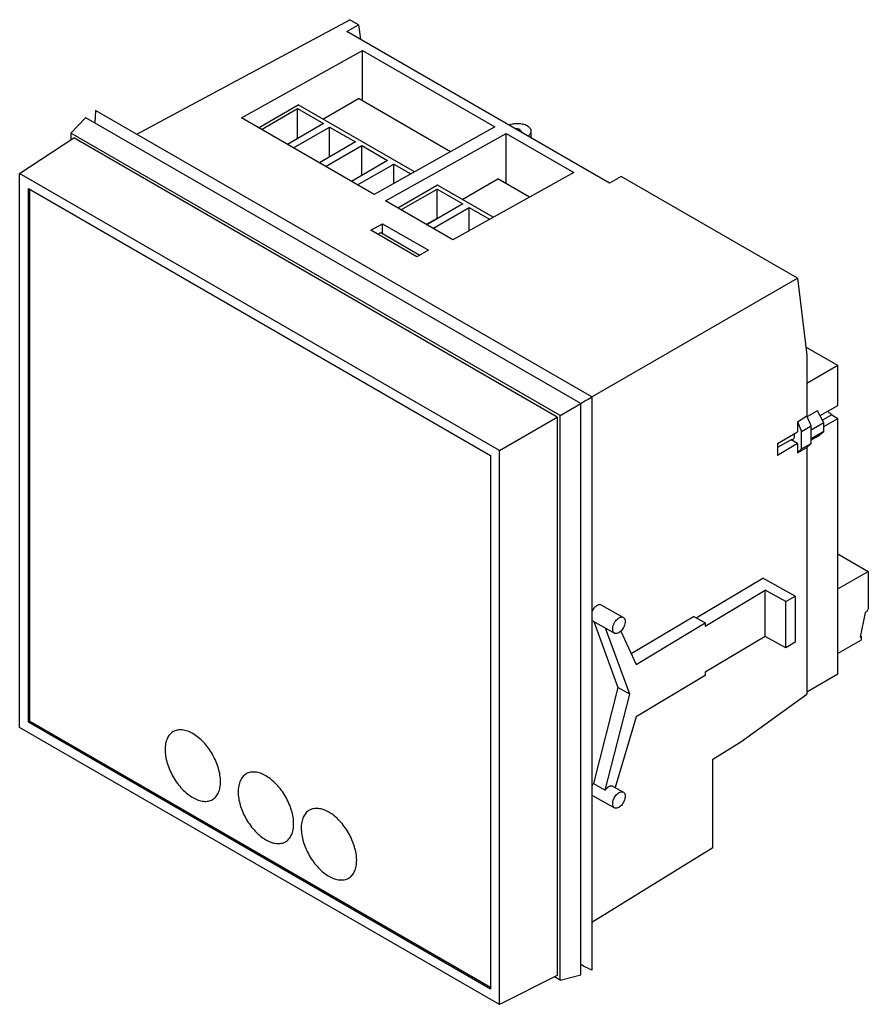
# Model space of a CAD drawing. Header units: millimetres. Extents: x 18 to 137, y 39 to 177.
import ezdxf

# ---------------------------------------------------------------- set-up
doc = ezdxf.new("R2010")
doc.units = ezdxf.units.MM
doc.header["$LTSCALE"] = 14.005177
doc.layers.get('0').update_dxf_attribs({"linetype": 'CONTINUOUS'})

msp = doc.modelspace()

# ---------------------------------------------------------------- linework, layer by layer
at = {"color": 7, "linetype": 'CONTINUOUS'}
for p, q in [((34.05, 160.68), (63.92, 176.74)), ((63.49, 175.1), (65.16, 176.03)), ((65.16, 176.03), (63.92, 176.74)), ((65.16, 176.03), (65.41, 173.99)), ((100.33, 153.83), (63.49, 175.1)), ((48.73, 162.97), (65.7, 172.43)), ((65.7, 165.36), (65.7, 172.43)), ((65.7, 172.43), (84.29, 161.7)), ((51.11, 161.59), (56.68, 164.81)), ((72.99, 155.4), (56.68, 164.81)), ((60.15, 162.81), (65.13, 165.69)), ((78.06, 158.22), (65.13, 165.69)), ((24.82, 160.83), (26.9, 163)), ((96.32, 122.91), (26.9, 162.99)), ((28.26, 164.02), (28.14, 162.27)), ((97.88, 123.83), (28.26, 164.02)), ((67.32, 152.24), (48.73, 162.97)), ((51.53, 161.35), (56.61, 164.28)), ((56.61, 160.08), (56.61, 164.28)), ((56.61, 164.28), (60.25, 162.18)), ((60.25, 162.18), (55.17, 159.25)), ((56.02, 158.76), (61.1, 161.69)), ((61.1, 157.48), (61.1, 161.69)), ((61.1, 161.69), (64.74, 159.59)), ((84.29, 161.7), (67.32, 152.24)), ((24.82, 160.83), (24.82, 159.92)), ((93.41, 121.23), (24.82, 160.83)), ((68.91, 151.32), (85.88, 160.78)), ((85.88, 153.71), (85.88, 160.78)), ((85.88, 160.78), (95.34, 155.32)), ((89.33, 161.09), (89.33, 160.18)), ((17.62, 155.17), (25.2, 160.17)), ((93.03, 121.01), (25.2, 160.17)), ((64.74, 159.59), (59.66, 156.65)), ((60.51, 156.16), (65.59, 159.1)), ((65.59, 154.89), (65.59, 159.1)), ((65.59, 159.1), (69.23, 156.99)), ((69.23, 156.99), (64.15, 154.06)), ((65, 153.57), (70.08, 156.5)), ((70.08, 153.78), (70.08, 156.5)), ((70.08, 156.5), (72.49, 155.12)), ((17.62, 77.48), (17.62, 155.17)), ((84.91, 116.32), (17.62, 155.17)), ((95.34, 155.32), (78.36, 145.86)), ((102, 154.76), (100.33, 153.83)), ((126.73, 140.48), (102, 154.76)), ((76.24, 153.52), (70.66, 150.3)), ((84.04, 149.02), (76.24, 153.52)), ((79.7, 151.52), (84.69, 154.4)), ((89.11, 151.85), (84.69, 154.4)), ((18.85, 78.19), (18.85, 153.05)), ((18.85, 153.05), (83.68, 115.62)), ((19.04, 78.3), (19.04, 152.94)), ((71.08, 150.06), (76.16, 152.99)), ((76.16, 148.91), (76.16, 152.99)), ((76.16, 152.99), (79.8, 150.89)), ((78.36, 145.86), (68.91, 151.32)), ((79.8, 150.89), (74.72, 147.96)), ((75.57, 147.47), (80.65, 150.4)), ((80.65, 147.14), (80.65, 150.4)), ((80.65, 150.4), (83.53, 148.74)), ((66.88, 147.22), (68.52, 148.13)), ((68.52, 146.74), (68.52, 148.13)), ((68.52, 148.13), (74.97, 144.41)), ((74.62, 148.02), (76.16, 148.91)), ((76.16, 148.91), (76.27, 148.85)), ((73.33, 143.49), (66.88, 147.22)), ((67.85, 146.65), (68.26, 146.89)), ((68.26, 146.89), (73.74, 143.72)), ((74.97, 144.41), (73.33, 143.49)), ((97.88, 123.82), (126.73, 140.48)), ((126.73, 140.48), (128.04, 129.7)), ((132.37, 128.22), (127.91, 130.8)), ((128.04, 129.7), (128.04, 121.18)), ((132.37, 128.22), (128.04, 125.72)), ((132.37, 122.63), (132.37, 128.22)), ((97.88, 123.83), (97.88, 43.43)), ((93.41, 121.23), (96.32, 122.91)), ((96.32, 42.75), (96.32, 122.91)), ((129.54, 121.9), (128.11, 121.07)), ((130.42, 120.18), (129.54, 121.9)), ((129.9, 121.21), (132.37, 122.63)), ((84.91, 116.32), (93.03, 121.01)), ((93.03, 121.01), (93.03, 42.69)), ((93.41, 42.03), (93.41, 121.23)), ((126.7, 120.34), (128.04, 121.18)), ((126.7, 120.34), (126.7, 118.94)), ((126.7, 120.34), (127.29, 118.99)), ((128.66, 119.78), (128.04, 121.18)), ((130.42, 120.18), (128.66, 119.16)), ((131.52, 121.31), (130.23, 120.56)), ((130.43, 118.99), (130.42, 120.18)), ((130.43, 119.7), (132.37, 120.82)), ((131.52, 121.31), (132.37, 120.82)), ((132.37, 84.94), (132.37, 120.82)), ((123.92, 117.28), (126.7, 118.94)), ((127.29, 118.99), (128.66, 119.78)), ((127.29, 116.53), (127.29, 118.99)), ((128.66, 119.16), (128.66, 119.78)), ((128.66, 117.31), (128.66, 119.16)), ((130.43, 118.99), (128.66, 117.97)), ((129.54, 118.29), (130.43, 118.99)), ((125.84, 117.83), (123.92, 116.72)), ((126.7, 117.3), (125.84, 117.83)), ((129.54, 118.29), (128.66, 117.78)), ((84.91, 38.63), (84.91, 116.32)), ((126.7, 117.3), (123.92, 115.63)), ((123.92, 117.28), (123.92, 115.63)), ((126.7, 117.3), (126.7, 115.97)), ((126.7, 115.97), (128.04, 116.73)), ((127.29, 116.53), (126.7, 115.97)), ((127.29, 116.53), (128.66, 117.31)), ((128.04, 116.73), (128.66, 117.31)), ((128.04, 116.73), (128.04, 82.14)), ((83.68, 115.62), (83.68, 40.77)), ((132.37, 101.83), (136.65, 99.36)), ((112.52, 92.84), (121.86, 98.42)), ((126.39, 95.9), (121.86, 98.42)), ((132.37, 96.89), (136.65, 99.36)), ((136.65, 99.36), (136.65, 94.26)), ((113.79, 91.69), (122.2, 96.72)), ((125.08, 95.12), (122.2, 96.72)), ((122.2, 90.24), (122.2, 96.72)), ((125.08, 95.12), (126.39, 95.9)), ((126.39, 95.9), (126.39, 89.41)), ((99.21, 94.64), (102.3, 92.91)), ((125.08, 88.63), (125.08, 95.12)), ((103.38, 87.82), (112.14, 93.05)), ((113.79, 92.13), (112.14, 93.05)), ((136.23, 93.6), (135.52, 90.13)), ((136.3, 93.64), (136.23, 93.6)), ((97.97, 92.42), (101.06, 90.69)), ((98.13, 92.33), (101.54, 83.05)), ((103.2, 82.12), (99.79, 91.41)), ((104.07, 86.32), (113.79, 92.13)), ((113.79, 92.13), (113.79, 91.69)), ((101.95, 90.97), (104.07, 86.32)), ((122.2, 90.24), (113.79, 85.21)), ((125.08, 88.63), (122.2, 90.24)), ((135.52, 90.13), (135.66, 90.21)), ((135.55, 90.28), (135.66, 90.21)), ((135.66, 90.21), (135.66, 89.72)), ((126.39, 89.41), (125.08, 88.63)), ((135.66, 89.72), (132.37, 87.83)), ((113.79, 84.77), (104.07, 78.95)), ((113.79, 85.21), (113.79, 84.77)), ((132.37, 84.94), (128.04, 82.44)), ((101.54, 83.05), (98.11, 69.6)), ((103.2, 82.12), (101.54, 83.05)), ((99.76, 68.68), (103.2, 82.12)), ((118.77, 75.45), (128.04, 82.14)), ((104.07, 78.95), (101.15, 69.04)), ((84.91, 38.63), (17.62, 77.48)), ((19.04, 78.3), (18.85, 78.19)), ((83.68, 40.77), (18.85, 78.19)), ((83.68, 40.99), (19.04, 78.3)), ((114.84, 73.02), (118.77, 75.45)), ((114.84, 60.59), (114.84, 73.02)), ((98.11, 69.6), (99.76, 68.68)), ((100.86, 69.2), (102.3, 68.4)), ((97.97, 67.91), (101.06, 66.18)), ((114.84, 60.59), (97.88, 50.11)), ((93.03, 42.69), (84.91, 38.63)), ((93.41, 42.03), (92.62, 42.49)), ((93.41, 42.03), (96.32, 42.75))]:
    msp.add_line(p, q, dxfattribs=at)
msp.add_arc((99.9, 68.28), 2.22, 143.7052, 155.4086, dxfattribs=at)
for points, knots in [([(86.22, 161.97), (86.42, 162.06), (86.85, 162.18), (87.53, 162.22), (88.19, 162.14), (88.61, 161.99), (88.79, 161.89)], [0, 0, 0, 0, 0.2449, 0.50671, 0.764969, 1, 1, 1, 1]), ([(88.79, 161.89), (88.87, 161.84), (89.02, 161.73), (89.2, 161.53), (89.31, 161.32), (89.33, 161.17), (89.33, 161.09)], [0, 0, 0, 0, 0.287892, 0.546854, 0.780671, 1, 1, 1, 1]), ([(88.06, 160.91), (88.06, 160.95), (88.04, 161.02), (87.97, 161.12), (87.88, 161.22), (87.71, 161.33), (87.45, 161.43), (87.22, 161.46), (87.1, 161.47)], [0, 0, 0, 0, 0.092192, 0.191618, 0.301343, 0.422637, 0.696711, 1, 1, 1, 1]), ([(89.33, 161.09), (89.33, 161.03), (89.32, 160.91), (89.21, 160.65), (89.05, 160.5), (88.94, 160.41)], [0, 0, 0, 0, 0.226461, 0.463794, 1, 1, 1, 1]), ([(131.52, 121.31), (131.42, 121.37), (131.23, 121.53), (131.07, 121.73), (131, 121.84)], [0, 0, 0, 0, 0.474517, 1, 1, 1, 1]), ([(125.84, 117.83), (125.88, 117.83), (125.97, 117.83), (126.05, 117.86), (126.08, 117.88)], [0, 0, 0, 0, 0.51696, 1, 1, 1, 1]), ([(126.08, 117.88), (126.13, 117.91), (126.22, 118), (126.29, 118.19), (126.31, 118.42), (126.28, 118.59), (126.25, 118.67)], [0, 0, 0, 0, 0.200334, 0.427929, 0.695206, 1, 1, 1, 1]), ([(99.21, 94.64), (99.16, 94.66), (99.06, 94.7), (98.88, 94.69), (98.7, 94.63), (98.44, 94.48), (98.14, 94.18), (97.95, 93.88), (97.88, 93.72)], [0, 0, 0, 0, 0.08816, 0.183963, 0.292299, 0.414751, 0.695161, 1, 1, 1, 1]), ([(136.65, 94.26), (136.65, 94.2), (136.63, 94.08), (136.55, 93.9), (136.44, 93.75), (136.35, 93.67), (136.3, 93.64)], [0, 0, 0, 0, 0.237245, 0.500002, 0.762758, 1, 1, 1, 1]), ([(100.8, 91.28), (100.8, 91.38), (100.83, 91.61), (100.94, 91.95), (101.11, 92.27), (101.33, 92.56), (101.57, 92.78), (101.83, 92.93), (102.08, 92.98), (102.24, 92.95), (102.3, 92.91)], [0, 0, 0, 0, 0.129367, 0.271832, 0.419679, 0.564543, 0.698422, 0.815494, 0.914197, 1, 1, 1, 1]), ([(102.3, 92.91), (102.34, 92.89), (102.42, 92.82), (102.5, 92.69), (102.55, 92.52), (102.56, 92.4), (102.56, 92.33)], [0, 0, 0, 0, 0.215874, 0.448223, 0.708571, 1, 1, 1, 1]), ([(101.06, 90.69), (101.02, 90.72), (100.94, 90.78), (100.86, 90.92), (100.81, 91.09), (100.8, 91.21), (100.8, 91.28)], [0, 0, 0, 0, 0.215874, 0.448223, 0.708571, 1, 1, 1, 1]), ([(102.56, 92.33), (102.56, 92.22), (102.53, 91.99), (102.42, 91.66), (102.25, 91.34), (102.04, 91.05), (101.79, 90.83), (101.54, 90.68), (101.28, 90.62), (101.13, 90.66), (101.06, 90.69)], [0, 0, 0, 0, 0.129367, 0.271832, 0.419679, 0.564543, 0.698422, 0.815494, 0.914197, 1, 1, 1, 1]), ([(45.79, 69.87), (45.79, 70.18), (45.74, 70.82), (45.51, 71.78), (45.15, 72.76), (44.67, 73.71), (44.09, 74.61), (43.42, 75.41), (42.7, 76.08), (41.94, 76.61), (41.18, 76.97), (40.45, 77.15), (39.75, 77.13), (39.14, 76.91), (38.63, 76.49), (38.27, 75.9), (38.06, 75.17), (38.02, 74.64), (38.02, 74.36)], [0, 0, 0, 0, 0.066577, 0.138442, 0.214058, 0.291652, 0.369242, 0.444867, 0.516712, 0.583297, 0.643675, 0.69769, 0.746273, 0.791645, 0.837021, 0.885598, 0.939631, 1, 1, 1, 1]), ([(38.02, 74.36), (38.02, 74.05), (38.07, 73.41), (38.3, 72.45), (38.66, 71.47), (39.14, 70.52), (39.72, 69.62), (40.39, 68.82), (41.11, 68.15), (41.87, 67.62), (42.63, 67.26), (43.36, 67.08), (44.06, 67.1), (44.67, 67.32), (45.17, 67.74), (45.54, 68.33), (45.75, 69.06), (45.79, 69.59), (45.79, 69.87)], [0, 0, 0, 0, 0.066577, 0.138442, 0.214058, 0.291652, 0.369242, 0.444867, 0.516712, 0.583297, 0.643675, 0.69769, 0.746273, 0.791645, 0.837021, 0.885598, 0.939631, 1, 1, 1, 1]), ([(56.05, 63.95), (56.05, 64.26), (55.99, 64.9), (55.77, 65.86), (55.41, 66.84), (54.92, 67.79), (54.34, 68.69), (53.67, 69.49), (52.95, 70.16), (52.19, 70.69), (51.44, 71.05), (50.7, 71.23), (50.01, 71.22), (49.39, 70.99), (48.89, 70.57), (48.53, 69.98), (48.31, 69.25), (48.27, 68.72), (48.27, 68.44)], [0, 0, 0, 0, 0.066577, 0.138442, 0.214058, 0.291652, 0.369242, 0.444867, 0.516712, 0.583297, 0.643675, 0.69769, 0.746273, 0.791645, 0.837021, 0.885598, 0.939631, 1, 1, 1, 1]), ([(100.86, 69.2), (100.83, 69.22), (100.75, 69.25), (100.61, 69.26), (100.47, 69.24), (100.27, 69.16), (100.01, 68.98), (99.84, 68.79), (99.76, 68.68)], [0, 0, 0, 0, 0.09325, 0.191774, 0.299514, 0.418609, 0.690903, 1, 1, 1, 1]), ([(48.27, 68.44), (48.27, 68.13), (48.32, 67.49), (48.55, 66.53), (48.91, 65.55), (49.39, 64.6), (49.97, 63.71), (50.64, 62.9), (51.37, 62.23), (52.12, 61.7), (52.88, 61.34), (53.62, 61.16), (54.31, 61.18), (54.93, 61.4), (55.43, 61.82), (55.79, 62.41), (56, 63.14), (56.05, 63.67), (56.05, 63.95)], [0, 0, 0, 0, 0.066577, 0.138442, 0.214058, 0.291652, 0.369242, 0.444867, 0.516712, 0.583297, 0.643675, 0.69769, 0.746273, 0.791645, 0.837021, 0.885598, 0.939631, 1, 1, 1, 1]), ([(100.8, 66.76), (100.8, 66.87), (100.83, 67.1), (100.94, 67.44), (101.11, 67.76), (101.33, 68.04), (101.57, 68.27), (101.83, 68.42), (102.08, 68.47), (102.24, 68.44), (102.3, 68.4)], [0, 0, 0, 0, 0.129367, 0.271832, 0.419679, 0.564543, 0.698422, 0.815494, 0.914197, 1, 1, 1, 1]), ([(102.56, 67.82), (102.56, 67.71), (102.53, 67.48), (102.42, 67.15), (102.25, 66.83), (102.04, 66.54), (101.79, 66.31), (101.54, 66.17), (101.28, 66.11), (101.13, 66.15), (101.06, 66.18)], [0, 0, 0, 0, 0.129367, 0.271832, 0.419679, 0.564543, 0.698422, 0.815494, 0.914197, 1, 1, 1, 1]), ([(102.3, 68.4), (102.34, 68.38), (102.42, 68.31), (102.5, 68.18), (102.55, 68.01), (102.56, 67.88), (102.56, 67.82)], [0, 0, 0, 0, 0.215874, 0.448223, 0.708571, 1, 1, 1, 1]), ([(101.06, 66.18), (101.02, 66.21), (100.94, 66.27), (100.86, 66.41), (100.81, 66.58), (100.8, 66.7), (100.8, 66.76)], [0, 0, 0, 0, 0.215874, 0.448223, 0.708571, 1, 1, 1, 1]), ([(64.89, 58.85), (64.89, 59.16), (64.83, 59.8), (64.6, 60.76), (64.24, 61.74), (63.76, 62.69), (63.18, 63.58), (62.51, 64.38), (61.79, 65.06), (61.03, 65.59), (60.27, 65.95), (59.54, 66.13), (58.84, 66.11), (58.23, 65.89), (57.73, 65.47), (57.36, 64.88), (57.15, 64.15), (57.11, 63.62), (57.11, 63.34)], [0, 0, 0, 0, 0.066577, 0.138442, 0.214058, 0.291652, 0.369242, 0.444867, 0.516712, 0.583297, 0.643675, 0.69769, 0.746273, 0.791645, 0.837021, 0.885598, 0.939631, 1, 1, 1, 1]), ([(57.11, 63.34), (57.11, 63.03), (57.16, 62.39), (57.39, 61.43), (57.75, 60.45), (58.23, 59.5), (58.81, 58.6), (59.48, 57.8), (60.2, 57.12), (60.96, 56.6), (61.72, 56.23), (62.46, 56.06), (63.15, 56.07), (63.76, 56.3), (64.27, 56.72), (64.63, 57.31), (64.84, 58.04), (64.89, 58.57), (64.89, 58.85)], [0, 0, 0, 0, 0.066577, 0.138442, 0.214058, 0.291652, 0.369242, 0.444867, 0.516712, 0.583297, 0.643675, 0.69769, 0.746273, 0.791645, 0.837021, 0.885598, 0.939631, 1, 1, 1, 1])]:
    msp.add_open_spline(points, degree=3, knots=knots, dxfattribs=at)
for points in [[(96.32, 122.92), (96.84, 123.22), (97.36, 123.53), (97.88, 123.83)], [(97.88, 92.49), (97.91, 92.46), (97.94, 92.44), (97.97, 92.42)], [(97.88, 67.98), (97.91, 67.95), (97.94, 67.93), (97.97, 67.91)], [(97.88, 43.43), (97.36, 43.68), (96.84, 43.94), (96.32, 44.2)]]:
    msp.add_open_spline(points, degree=3, dxfattribs=at)

doc.saveas('drawing.dxf')
